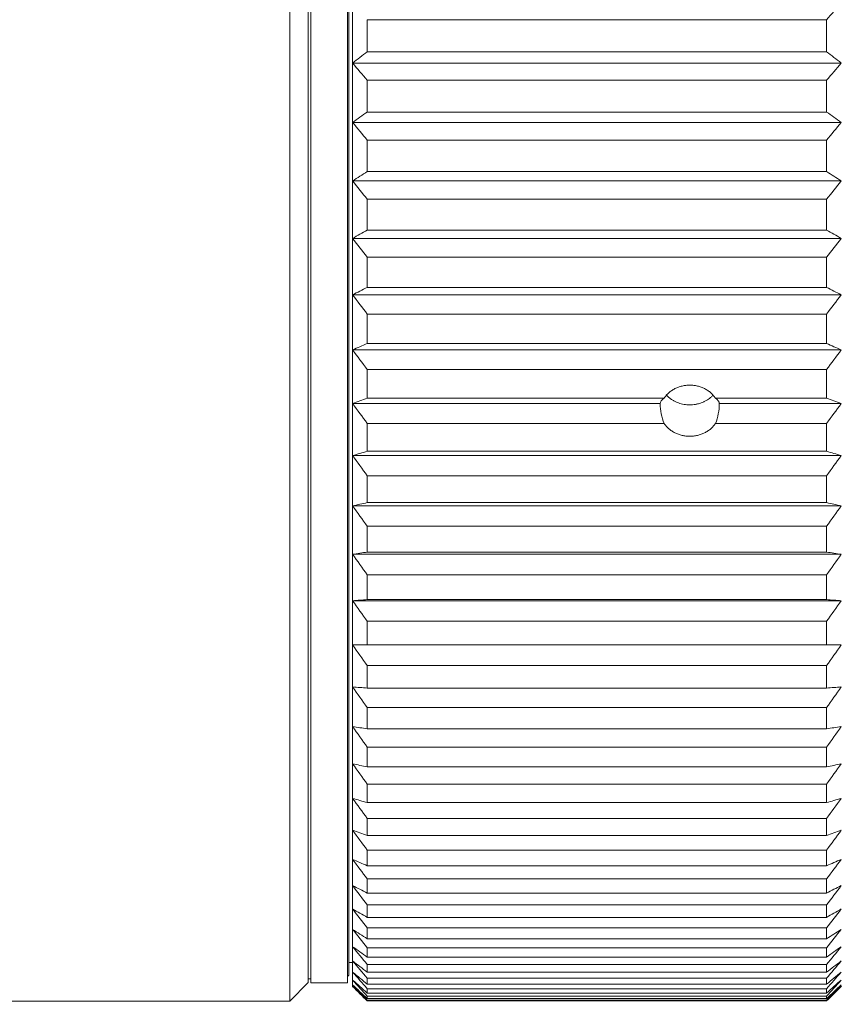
# Model space of a CAD drawing. Header units: millimetres. Extents: x 2024 to 2227, y -140 to -14.
# Tile 2 of 12: x 2075 to 2097, y -113 to -86. Entities that reach past the tile are written whole.
import ezdxf

# ---------------------------------------------------------------- set-up
doc = ezdxf.new("R2010")
doc.units = ezdxf.units.MM
doc.header["$LTSCALE"] = 0.03
doc.layers.get('0').update_dxf_attribs({"lineweight": 15})
doc.layers.add('1', color=7, linetype='Continuous', true_color=0xffffff)
doc.styles.get("Standard").update_dxf_attribs({"font": 'Roboto-Regular.ttf', "width": 0.85})
doc.dimstyles.new('1', dxfattribs={"dimscale": 20, "dimtxt": 0.18, "dimasz": 0.18, "dimexe": 0.18, "dimexo": 0.0625, "dimgap": 0.09, "dimtad": 1, "dimdsep": 46, "dimtxsty": 'Standard', "dimblk": 'OPEN30', "dimcen": 0.09, "dimadec": 0, "dimazin": 0, "dimtfac": 1, "dimtmove": 0, "dimatfit": 3, "dimldrblk": 'OPEN30', "dimfxl": 1, "dimtolj": 1, "dimtzin": 0, "dimarcsym": 0})

# ---------------------------------------------------------------- blocks, each defined once
blk = doc.blocks.new('_Open30')
at = {"color": 0, "linetype": 'ByBlock', "lineweight": -2}
for p, q in [((-1, 0.26794919), (0, 0)), ((0, 0), (-1, -0.26794919)), ((0, 0), (-1, 0))]:
    blk.add_line(p, q, dxfattribs=at)
blk = doc.blocks.new('*D9')
at = {"color": 0, "lineweight": -2}
for p, q in [((2055.605338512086, -81.8070234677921), (2055.605338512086, -133.2931563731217)), ((2179.540085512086, -119.6048576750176), (2179.540085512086, -133.2931563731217)), ((2059.205338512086, -129.6931563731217), (2175.940085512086, -129.6931563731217))]:
    blk.add_line(p, q, dxfattribs=at)
at = {"layer": 'Defpoints', "color": 0}
for p in [(2055.605338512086, -80.5570234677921), (2179.540085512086, -118.3548576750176), (2179.540085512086, -129.6931563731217)]:
    blk.add_point(p, dxfattribs=at)
at = {"color": 0, "linetype": 'ByBlock', "lineweight": -2, "xscale": 3.6, "yscale": 3.6, "zscale": 3.6, "rotation": 180}
blk.add_blockref('_Open30', (2055.605338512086, -129.6931563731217), dxfattribs=at)
at = {"color": 0, "linetype": 'ByBlock', "lineweight": -2, "xscale": 3.6, "yscale": 3.6, "zscale": 3.6}
blk.add_blockref('_Open30', (2179.540085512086, -129.6931563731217), dxfattribs=at)
at = {"color": 0, "lineweight": 18, "insert": (2117.572712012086, -125.2809310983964), "char_height": 3.6, "attachment_point": 5}
blk.add_mtext('\\A1;{\\A1;123.93 %%p 0.2 (\\C7;W.D. INF\\C256;)}', dxfattribs=at)
blk = doc.blocks.new('*D19')
at = {"color": 0, "lineweight": -2}
blk.add_arc((2094.525338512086, -80.55702406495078), 52.40492515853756, 142.5435556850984, 217.4564443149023, dxfattribs=at)
at = {"layer": 'Defpoints', "color": 0}
for p in [(2053.606723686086, -44.49104249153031), (2043.632624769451, -68.05870942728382), (2094.525338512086, -80.55702406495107), (2064.113364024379, -107.3623720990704), (2053.844615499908, -116.4133259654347)]:
    blk.add_point(p, dxfattribs=at)
at = {"color": 0, "linetype": 'ByBlock', "lineweight": -2, "xscale": 3.6, "yscale": 3.6, "zscale": 3.6}
for p, rotation in [((2055.211711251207, -45.90569086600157), 50.57517785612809), ((2055.211711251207, -115.2083572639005), 309.4248221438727)]:
    blk.add_blockref('_Open30', p, dxfattribs=dict(at, rotation=rotation))
at = {"color": 0, "insert": (2037.708188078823, -80.55702406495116), "char_height": 3.6, "attachment_point": 5, "rotation": 90.0000000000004}
blk.add_mtext('\\A1;{\\fRoboto|b0|i0|c0|p2;\\A1;83%%d(FOV)}', dxfattribs=at)

msp = doc.modelspace()

# ---------------------------------------------------------------- linework, layer by layer
at = {"layer": '1', "color": 7, "linetype": 'Continuous', "lineweight": 18}
for p, q in [((2083.024098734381, -49.05702406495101), (2083.024098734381, -112.057024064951)), ((2084.024098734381, -49.05702406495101), (2084.024098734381, -112.057024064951)), ((2082.454098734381, -80.55702406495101), (2082.454098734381, -112.5548576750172)), ((2082.954098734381, -80.55702406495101), (2082.954098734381, -112.0548576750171)), ((2084.054098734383, -80.55702406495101), (2084.054098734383, -111.8548576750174)), ((2084.154098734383, -80.55702406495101), (2084.154098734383, -112.1548578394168)), ((2084.554098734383, -85.9527286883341), (2097.004098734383, -85.9527286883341)), ((2084.554098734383, -86.82248935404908), (2084.554098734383, -85.9527286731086)), ((2097.004098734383, -86.82248930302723), (2097.004098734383, -85.95272879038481)), ((2097.004098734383, -86.82248937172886), (2084.554098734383, -86.82248937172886)), ((2084.156264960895, -87.12703349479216), (2097.401932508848, -87.12703349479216)), ((2084.554098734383, -87.59599031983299), (2097.004098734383, -87.59599031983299)), ((2084.554098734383, -88.45612241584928), (2084.554098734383, -87.59599029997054)), ((2097.004098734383, -88.45612237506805), (2097.004098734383, -87.59599042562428)), ((2097.004098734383, -88.45612243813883), (2084.554098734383, -88.45612243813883)), ((2084.156264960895, -88.73570589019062), (2097.401932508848, -88.73570589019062)), ((2084.554098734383, -89.21995863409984), (2097.004098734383, -89.21995863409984)), ((2084.554098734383, -90.06810459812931), (2084.554098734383, -89.2199586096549)), ((2097.004098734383, -90.0681045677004), (2097.004098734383, -89.21995874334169)), ((2097.004098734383, -90.06810462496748), (2084.554098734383, -90.06810462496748)), ((2084.156264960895, -90.32196108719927), (2097.401932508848, -90.32196108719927)), ((2084.554098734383, -90.82018244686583), (2097.004098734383, -90.82018244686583)), ((2084.554098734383, -91.65401756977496), (2084.554098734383, -90.82018241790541)), ((2097.004098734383, -91.65401754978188), (2097.004098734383, -90.8201825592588)), ((2097.004098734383, -91.65401760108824), (2084.554098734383, -91.65401760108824)), ((2084.156264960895, -91.88145127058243), (2097.401932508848, -91.88145127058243)), ((2084.554098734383, -93.2095144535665), (2084.554098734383, -92.39227562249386)), ((2084.554098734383, -92.39227565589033), (2097.004098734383, -92.39227565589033)), ((2097.004098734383, -93.20951444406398), (2097.004098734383, -92.39227577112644)), ((2084.156264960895, -93.40990198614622), (2097.401932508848, -93.40990198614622)), ((2097.004098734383, -93.20951448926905), (2084.554098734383, -93.20951448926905)), ((2084.554098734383, -94.7303317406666), (2084.554098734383, -93.93192922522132)), ((2084.554098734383, -93.9319292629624), (2097.004098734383, -93.9319292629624)), ((2097.004098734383, -94.73033174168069), (2097.004098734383, -93.9319293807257)), ((2097.004098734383, -94.7303317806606), (2084.554098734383, -94.7303317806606)), ((2084.156264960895, -94.90312385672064), (2097.401932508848, -94.90312385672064)), ((2084.554098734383, -96.21230097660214), (2084.554098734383, -95.43492314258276)), ((2084.554098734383, -95.43492318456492), (2097.004098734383, -95.43492318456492)), ((2097.004098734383, -96.2123009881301), (2097.004098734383, -95.43492330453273)), ((2092.601137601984, -96.21230102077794), (2084.554098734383, -96.21230102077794)), ((2097.004098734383, -96.21230102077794), (2093.992059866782, -96.21230102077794)), ((2084.156264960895, -96.35702406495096), (2092.496598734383, -96.35702406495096)), ((2094.096598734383, -96.35702406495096), (2097.401932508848, -96.35702406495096)), ((2084.554098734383, -96.89713781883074), (2092.601137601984, -96.89713781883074)), ((2084.554098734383, -97.65136018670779), (2084.554098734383, -96.89713777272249)), ((2093.992059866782, -96.89713781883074), (2097.004098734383, -96.89713781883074)), ((2097.004098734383, -97.65136020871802), (2097.004098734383, -96.89713794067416)), ((2097.004098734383, -97.65136023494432), (2084.554098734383, -97.65136023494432)), ((2084.156264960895, -97.76761757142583), (2097.401932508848, -97.76761757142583)), ((2084.554098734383, -98.3145653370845), (2097.004098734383, -98.3145653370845)), ((2084.554098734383, -99.04356500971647), (2084.554098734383, -98.31456528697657)), ((2097.004098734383, -99.0435650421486), (2097.004098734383, -98.31456546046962)), ((2084.156264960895, -99.13103803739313), (2097.401932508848, -99.13103803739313)), ((2097.004098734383, -99.04356506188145), (2084.554098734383, -99.04356506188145)), ((2084.554098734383, -100.3850995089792), (2084.554098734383, -99.68332061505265)), ((2084.554098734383, -99.68332066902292), (2097.004098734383, -99.68332066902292)), ((2097.004098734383, -100.3850995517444), (2097.004098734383, -99.68332079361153)), ((2084.156264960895, -100.4435484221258), (2097.401932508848, -100.4435484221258)), ((2097.004098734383, -100.3850995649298), (2084.554098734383, -100.3850995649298)), ((2084.554098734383, -101.6722866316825), (2084.554098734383, -100.9996520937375)), ((2084.554098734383, -100.9996521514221), (2097.004098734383, -100.9996521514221)), ((2097.004098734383, -101.6722866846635), (2097.004098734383, -100.9996522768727)), ((2097.004098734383, -101.6722866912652), (2084.554098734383, -101.6722866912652)), ((2084.156264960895, -101.7015512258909), (2097.401932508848, -101.7015512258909)), ((2084.554098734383, -102.9015982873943), (2084.554098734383, -102.2599517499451)), ((2084.554098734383, -102.259951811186), (2097.004098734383, -102.259951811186)), ((2097.004098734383, -102.9015983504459), (2097.004098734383, -102.2599519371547)), ((2097.004098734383, -102.9015983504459), (2084.554098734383, -102.9015983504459)), ((2084.554098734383, -104.0696650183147), (2084.554098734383, -103.4607651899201)), ((2084.554098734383, -103.4607652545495), (2097.004098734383, -103.4607652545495)), ((2097.004098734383, -104.069665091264), (2097.004098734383, -103.460765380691)), ((2097.004098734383, -104.0696650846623), (2084.554098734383, -104.0696650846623)), ((2084.554098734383, -105.1732852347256), (2084.554098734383, -104.5988010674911)), ((2084.554098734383, -104.5988011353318), (2097.004098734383, -104.5988011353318)), ((2097.004098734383, -105.1732853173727), (2097.004098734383, -104.5988012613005)), ((2097.004098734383, -105.1732853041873), (2084.554098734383, -105.1732853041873)), ((2084.554098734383, -106.2094339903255), (2084.554098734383, -105.6709401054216)), ((2084.554098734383, -105.6709401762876), (2097.004098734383, -105.6709401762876)), ((2097.004098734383, -106.2094340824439), (2097.004098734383, -105.6709403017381)), ((2097.004098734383, -106.209434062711), (2084.554098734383, -106.209434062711)), ((2084.554098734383, -107.175271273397), (2084.554098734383, -106.674243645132)), ((2084.554098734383, -106.6742437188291), (2097.004098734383, -106.6742437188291)), ((2097.004098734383, -107.1752713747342), (2097.004098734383, -106.6742438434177)), ((2097.004098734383, -107.1752713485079), (2084.554098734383, -107.1752713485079)), ((2084.554098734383, -108.0681497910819), (2084.554098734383, -107.6059617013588)), ((2084.554098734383, -107.6059617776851), (2097.004098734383, -107.6059617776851)), ((2097.004098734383, -108.0681499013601), (2097.004098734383, -107.6059619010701)), ((2097.004098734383, -108.0681498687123), (2084.554098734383, -108.0681498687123)), ((2084.554098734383, -108.8856222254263), (2084.554098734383, -108.4635404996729)), ((2084.554098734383, -108.463540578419), (2097.004098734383, -108.463540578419)), ((2097.004098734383, -108.8856223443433), (2097.004098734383, -108.4635407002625)), ((2097.004098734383, -108.8856223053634), (2084.554098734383, -108.8856223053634)), ((2084.554098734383, -109.6254479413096), (2084.554098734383, -109.2446294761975)), ((2084.554098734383, -109.2446295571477), (2097.004098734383, -109.2446295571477)), ((2097.004098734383, -109.6254480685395), (2097.004098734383, -109.2446296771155)), ((2097.004098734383, -109.6254480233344), (2084.554098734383, -109.6254480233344)), ((2084.554098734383, -110.2855991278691), (2084.554098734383, -109.947087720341)), ((2084.554098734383, -109.9470878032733), (2097.004098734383, -109.9470878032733)), ((2097.004098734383, -110.2855992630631), (2097.004098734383, -109.9470879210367)), ((2097.004098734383, -110.2855992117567), (2084.554098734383, -110.2855992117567)), ((2084.554098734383, -110.8642663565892), (2084.554098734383, -110.5689898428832)), ((2084.554098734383, -110.5689899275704), (2097.004098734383, -110.5689899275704)), ((2097.004098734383, -110.8642664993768), (2097.004098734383, -110.5689900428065)), ((2097.004098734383, -110.8642664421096), (2084.554098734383, -110.8642664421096)), ((2084.554098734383, -111.1086313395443), (2097.004098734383, -111.1086313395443)), ((2084.554098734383, -111.3598635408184), (2084.554098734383, -111.1086312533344)), ((2097.004098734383, -111.3598636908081), (2097.004098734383, -111.1086314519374)), ((2084.054098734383, -111.5048576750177), (2084.154104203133, -111.5048576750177)), ((2097.004098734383, -111.3598636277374), (2084.554098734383, -111.3598636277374)), ((2084.554098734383, -111.7710322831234), (2084.554098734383, -111.5645328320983)), ((2084.554098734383, -111.5645329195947), (2097.004098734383, -111.5645329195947)), ((2097.004098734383, -111.7710323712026), (2084.554098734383, -111.7710323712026)), ((2097.004098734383, -111.7710324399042), (2097.004098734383, -111.5645330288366)), ((2082.454098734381, -112.5548576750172), (2082.954098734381, -112.0548576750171)), ((2082.954098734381, -111.9548576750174), (2083.024098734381, -111.9548576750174)), ((2083.024098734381, -112.057024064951), (2084.024098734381, -112.057024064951)), ((2084.024097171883, -111.8848592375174), (2084.054098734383, -111.8548576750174)), ((2084.554098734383, -112.0966455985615), (2084.554098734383, -111.935444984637)), ((2084.554098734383, -111.9354450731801), (2097.004098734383, -111.9354450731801)), ((2097.004098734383, -112.0966457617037), (2097.004098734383, -111.9354451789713)), ((2084.154098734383, -112.1548578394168), (2084.156264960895, -112.1570240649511)), ((2097.004098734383, -112.0966456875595), (2084.554098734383, -112.0966456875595)), ((2084.554098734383, -112.3358110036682), (2084.554098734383, -112.2203510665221)), ((2084.554098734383, -112.2203511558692), (2097.004098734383, -112.2203511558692)), ((2097.004098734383, -112.335811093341), (2084.554098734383, -112.335811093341)), ((2097.004098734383, -112.3358111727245), (2097.004098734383, -112.2203512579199)), ((2097.401932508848, -112.1570240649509), (2097.404098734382, -112.1548578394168)), ((2071.639937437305, -112.554857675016), (2082.454098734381, -112.554857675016)), ((2084.554098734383, -112.4878729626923), (2084.554098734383, -112.4184701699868)), ((2084.554098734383, -112.418470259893), (2097.004098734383, -112.418470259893)), ((2097.004098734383, -112.4878730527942), (2084.554098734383, -112.4878730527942)), ((2084.554098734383, -112.5524146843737), (2084.554098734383, -112.5292592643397)), ((2084.554098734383, -112.5292593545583), (2097.004098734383, -112.5292593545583)), ((2097.004098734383, -112.5524147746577), (2084.554098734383, -112.5524147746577)), ((2097.004098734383, -112.4878731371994), (2097.004098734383, -112.4184703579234)), ((2097.004098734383, -112.5524148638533), (2097.004098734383, -112.5292594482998))]:
    msp.add_line(p, q, dxfattribs=at)
for centre, major_axis, ratio, start_param, end_param in [((2093.296598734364, -96.35702406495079), (0.7999999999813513, 0), 0.3660254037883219, 2.624634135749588, 3.141592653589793), ((2093.296598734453, -96.35702406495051), (0.7999999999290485, 0), 0.3660254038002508, 0, 0.5169585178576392), ((2093.29659873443, -96.35702406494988), (1.280190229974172e-15, 1.092820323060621), 0.7320508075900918, 1.570796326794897, 2.087754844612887), ((2093.296598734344, -96.35702406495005), (1.280190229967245e-15, 1.092820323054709), 0.7320508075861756, 4.195430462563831, 4.71238898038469)]:
    msp.add_ellipse(centre, major_axis=major_axis, ratio=ratio, start_param=start_param, end_param=end_param, dxfattribs=at)
for points in [[(2097.004098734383, -85.95272879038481), (2097.137242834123, -85.80224361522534), (2097.269863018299, -85.65145687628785), (2097.401932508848, -85.50035316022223)], [(2084.554098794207, -86.82248939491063), (2084.420954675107, -86.92379762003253), (2084.28833447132, -87.02530886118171), (2084.156264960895, -87.12703349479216)], [(2097.401932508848, -87.12703349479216), (2097.269863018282, -87.02530883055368), (2097.137242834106, -86.92379755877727), (2097.004098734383, -86.82248930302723)], [(2084.156264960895, -87.12703349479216), (2084.28833447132, -87.28367569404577), (2084.420954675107, -87.43998929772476), (2084.554098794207, -87.59599028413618)], [(2097.004098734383, -87.59599042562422), (2097.137242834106, -87.4399893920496), (2097.269863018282, -87.28367574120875), (2097.401932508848, -87.12703349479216)], [(2084.554098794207, -88.45612245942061), (2084.420954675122, -88.54912738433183), (2084.288334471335, -88.64231868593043), (2084.156264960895, -88.73570589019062)], [(2097.401932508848, -88.73570589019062), (2097.269863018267, -88.64231865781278), (2097.137242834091, -88.54912732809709), (2097.004098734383, -88.45612237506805)], [(2084.156264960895, -88.73570589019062), (2084.288334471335, -88.89745727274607), (2084.420954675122, -89.05886934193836), (2084.554098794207, -89.21995859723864)], [(2097.004098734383, -89.21995874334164), (2097.137242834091, -89.05886943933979), (2097.269863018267, -88.89745732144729), (2097.401932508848, -88.73570589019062)], [(2084.554098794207, -90.06810464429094), (2084.420954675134, -90.15255134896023), (2084.288334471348, -90.23716728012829), (2084.156264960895, -90.32196108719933)], [(2097.401932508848, -90.32196108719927), (2097.269863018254, -90.23716725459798), (2097.137242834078, -90.15255129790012), (2097.004098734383, -90.0681045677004)], [(2084.156264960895, -90.32196108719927), (2084.288334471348, -90.48837830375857), (2084.420954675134, -90.6544464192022), (2084.554098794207, -90.82018240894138)], [(2097.004098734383, -90.8201825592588), (2097.137242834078, -90.65444651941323), (2097.269863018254, -90.48837835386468), (2097.401932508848, -90.32196108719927)], [(2084.554098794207, -91.65401761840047), (2084.420954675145, -91.72967464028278), (2084.288334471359, -91.80548327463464), (2084.156264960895, -91.88145127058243)], [(2097.401932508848, -91.88145127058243), (2097.269863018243, -91.8054832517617), (2097.137242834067, -91.7296745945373), (2097.004098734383, -91.65401754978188)], [(2084.156264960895, -91.88145127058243), (2084.288334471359, -92.05207818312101), (2084.420954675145, -92.22234716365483), (2084.554098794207, -92.39227561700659)], [(2097.004098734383, -92.39227577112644), (2097.137242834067, -92.22234726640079), (2097.269863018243, -92.05207823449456), (2097.401932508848, -91.88145127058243)], [(2084.554098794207, -93.20951450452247), (2084.420954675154, -93.27617447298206), (2084.288334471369, -93.34296802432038), (2084.156264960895, -93.40990198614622)], [(2084.156264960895, -93.40990198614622), (2084.288334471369, -93.58427091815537), (2084.420954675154, -93.758274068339), (2084.554098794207, -93.93192922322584)], [(2097.401932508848, -93.40990198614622), (2097.269863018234, -93.34296800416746), (2097.137242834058, -93.27617443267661), (2097.004098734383, -93.20951444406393)], [(2097.004098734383, -93.9319293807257), (2097.137242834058, -93.7582741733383), (2097.269863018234, -93.58427097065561), (2097.401932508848, -93.40990198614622)], [(2084.554098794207, -94.73033179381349), (2084.420954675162, -94.78781199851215), (2084.288334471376, -94.84540739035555), (2084.156264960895, -94.90312385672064)], [(2097.401932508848, -94.90312385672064), (2097.269863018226, -94.84540737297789), (2097.13724283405, -94.78781196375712), (2097.004098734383, -94.73033174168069)], [(2084.156264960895, -94.90312385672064), (2084.288334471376, -95.08075687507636), (2084.420954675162, -95.25801726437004), (2084.554098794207, -95.43492314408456)], [(2097.004098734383, -95.43492330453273), (2097.13724283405, -95.25801737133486), (2097.269863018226, -95.08075692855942), (2097.401932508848, -94.90312385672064)], [(2084.554098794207, -96.2123010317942), (2084.420954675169, -96.26044392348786), (2084.288334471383, -96.30868329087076), (2084.156264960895, -96.35702406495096)], [(2097.401932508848, -96.35702406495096), (2097.269863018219, -96.30868327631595), (2097.137242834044, -96.26044389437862), (2097.004098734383, -96.2123009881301)], [(2084.156264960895, -96.35702406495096), (2084.288334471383, -96.5374342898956), (2084.420954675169, -96.71746605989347), (2084.554098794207, -96.89713777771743)], [(2097.004098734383, -96.89713794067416), (2097.137242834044, -96.71746616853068), (2097.269863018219, -96.53743434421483), (2097.401932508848, -96.35702406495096)], [(2084.554098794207, -97.65136024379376), (2084.420954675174, -97.69003386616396), (2084.288334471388, -97.72878498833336), (2084.156264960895, -97.76761757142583)], [(2097.401932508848, -97.76761757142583), (2097.269863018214, -97.72878497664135), (2097.137242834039, -97.69003384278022), (2097.004098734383, -97.65136020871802)], [(2084.156264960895, -97.76761757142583), (2084.288334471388, -97.9503105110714), (2084.420954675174, -98.13262020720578), (2084.554098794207, -98.31456529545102)], [(2097.004098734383, -98.31456546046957), (2097.137242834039, -98.13262031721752), (2097.269863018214, -97.95031056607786), (2097.401932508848, -97.76761757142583)], [(2084.554098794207, -99.04356506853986), (2084.420954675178, -99.07266341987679), (2084.288334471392, -99.1018200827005), (2084.156264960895, -99.13103803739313)], [(2084.156264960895, -99.13103803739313), (2084.288334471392, -99.31551294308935), (2084.420954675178, -99.49960086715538), (2084.554098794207, -99.68332062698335)], [(2097.401932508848, -99.13103803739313), (2097.26986301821, -99.10182007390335), (2097.137242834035, -99.07266340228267), (2097.004098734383, -99.04356504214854)], [(2097.004098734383, -99.68332079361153), (2097.137242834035, -99.49960097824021), (2097.26986301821, -99.31551299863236), (2097.401932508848, -99.13103803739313)], [(2084.554098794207, -100.3850995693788), (2084.42095467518, -100.4045428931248), (2084.288334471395, -100.4240251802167), (2084.156264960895, -100.4435484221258)], [(2084.156264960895, -100.4435484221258), (2084.288334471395, -100.6292996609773), (2084.42095467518, -100.814661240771), (2084.554098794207, -100.9996521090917)], [(2097.401932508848, -100.4435484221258), (2097.269863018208, -100.4240251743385), (2097.137242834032, -100.4045428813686), (2097.004098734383, -100.3850995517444)], [(2097.004098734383, -100.9996522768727), (2097.137242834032, -100.8146613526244), (2097.269863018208, -100.6292997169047), (2097.401932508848, -100.4435484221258)], [(2084.554098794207, -101.6722866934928), (2084.420954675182, -101.6820216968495), (2084.288334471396, -101.6917762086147), (2084.156264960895, -101.7015512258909)], [(2097.401932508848, -101.7015512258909), (2097.269863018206, -101.6917762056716), (2097.137242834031, -101.6820216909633), (2097.004098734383, -101.6722866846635)], [(2084.156264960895, -101.7015512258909), (2084.288334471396, -101.8880696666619), (2084.420954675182, -102.0741968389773), (2084.554098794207, -102.2599517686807)], [(2097.004098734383, -102.2599519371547), (2097.137242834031, -102.0741969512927), (2097.269863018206, -101.8880697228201), (2097.401932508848, -101.7015512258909)], [(2084.156264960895, -102.9015983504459), (2084.288317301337, -103.0883484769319), (2084.420942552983, -103.2747384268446), (2084.554098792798, -103.4607652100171)], [(2084.554098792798, -102.9015983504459), (2084.420942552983, -102.9015983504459), (2084.288317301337, -102.9015983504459), (2084.156264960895, -102.9015983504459)], [(2097.401932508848, -102.9015983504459), (2097.2698801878, -102.9015983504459), (2097.137254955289, -102.9015983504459), (2097.004098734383, -102.9015983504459)], [(2097.004098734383, -103.460765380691), (2097.137254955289, -103.2747385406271), (2097.2698801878, -103.0883485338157), (2097.401932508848, -102.9015983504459)], [(2084.156264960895, -104.0404005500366), (2084.288334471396, -104.2269189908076), (2084.420954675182, -104.4130461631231), (2084.554098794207, -104.5988010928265)], [(2084.554098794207, -104.0696650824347), (2084.420954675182, -104.0599300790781), (2084.288334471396, -104.0501755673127), (2084.156264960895, -104.0404005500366)], [(2097.401932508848, -104.0404005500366), (2097.269863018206, -104.0501755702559), (2097.137242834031, -104.0599300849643), (2097.004098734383, -104.069665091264)], [(2097.004098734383, -104.5988012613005), (2097.137242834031, -104.4130462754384), (2097.269863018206, -104.2269190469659), (2097.401932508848, -104.0404005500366)], [(2084.156264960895, -105.1148364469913), (2084.288334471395, -105.3005876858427), (2084.42095467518, -105.4859492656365), (2084.554098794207, -105.6709401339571)], [(2084.554098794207, -105.1732852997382), (2084.42095467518, -105.1538419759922), (2084.288334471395, -105.1343596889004), (2084.156264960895, -105.1148364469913)], [(2097.401932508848, -105.1148364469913), (2097.269863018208, -105.1343596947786), (2097.137242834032, -105.1538419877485), (2097.004098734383, -105.1732853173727)], [(2097.004098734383, -105.6709403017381), (2097.137242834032, -105.4859493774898), (2097.269863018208, -105.3005877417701), (2097.401932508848, -105.1148364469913)], [(2084.156264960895, -106.1219610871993), (2084.288334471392, -106.3064359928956), (2084.420954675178, -106.4905239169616), (2084.554098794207, -106.6742436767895)], [(2084.554098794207, -106.2094340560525), (2084.420954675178, -106.1803357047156), (2084.288334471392, -106.151179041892), (2084.156264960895, -106.1219610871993)], [(2097.401932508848, -106.1219610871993), (2097.26986301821, -106.1511790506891), (2097.137242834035, -106.1803357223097), (2097.004098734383, -106.2094340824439)], [(2097.004098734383, -106.6742438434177), (2097.137242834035, -106.4905240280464), (2097.26986301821, -106.3064360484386), (2097.401932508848, -106.1219610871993)], [(2084.156264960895, -107.0590140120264), (2084.288334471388, -107.241706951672), (2084.420954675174, -107.4240166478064), (2084.554098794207, -107.6059617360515)], [(2084.554098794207, -107.1752713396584), (2084.420954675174, -107.1365977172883), (2084.288334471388, -107.0978465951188), (2084.156264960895, -107.0590140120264)], [(2097.401932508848, -107.0590140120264), (2097.269863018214, -107.0978466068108), (2097.137242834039, -107.136597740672), (2097.004098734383, -107.1752713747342)], [(2097.004098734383, -107.6059619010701), (2097.137242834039, -107.4240167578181), (2097.269863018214, -107.2417070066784), (2097.401932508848, -107.0590140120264)], [(2084.156264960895, -107.9234268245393), (2084.288334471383, -108.1038370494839), (2084.420954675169, -108.2838688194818), (2084.554098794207, -108.4635405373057)], [(2084.554098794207, -108.068149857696), (2084.420954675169, -108.0200069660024), (2084.288334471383, -107.9717675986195), (2084.156264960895, -107.9234268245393)], [(2097.401932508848, -107.9234268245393), (2097.269863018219, -107.9717676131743), (2097.137242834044, -108.0200069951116), (2097.004098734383, -108.0681499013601)], [(2097.004098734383, -108.4635407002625), (2097.137242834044, -108.2838689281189), (2097.269863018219, -108.1038371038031), (2097.401932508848, -107.9234268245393)], [(2084.156264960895, -108.7128302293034), (2084.288334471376, -108.8904632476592), (2084.420954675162, -109.0677236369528), (2084.554098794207, -109.2446295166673)], [(2084.554098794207, -108.8856222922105), (2084.420954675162, -108.8281420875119), (2084.288334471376, -108.7705466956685), (2084.156264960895, -108.7128302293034)], [(2097.401932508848, -108.7128302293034), (2097.269863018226, -108.7705467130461), (2097.13724283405, -108.8281421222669), (2097.004098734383, -108.8856223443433)], [(2097.004098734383, -109.2446296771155), (2097.13724283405, -109.0677237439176), (2097.269863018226, -108.8904633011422), (2097.401932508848, -108.7128302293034)], [(2084.156264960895, -109.4250605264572), (2084.288334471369, -109.5994294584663), (2084.420954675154, -109.77343260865), (2084.554098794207, -109.9470877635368)], [(2084.554098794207, -109.6254480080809), (2084.420954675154, -109.5587880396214), (2084.288334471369, -109.491994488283), (2084.156264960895, -109.4250605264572)], [(2097.401932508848, -109.4250605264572), (2097.269863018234, -109.4919945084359), (2097.137242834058, -109.5587880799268), (2097.004098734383, -109.6254480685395)], [(2097.004098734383, -109.9470879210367), (2097.137242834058, -109.7734327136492), (2097.269863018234, -109.5994295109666), (2097.401932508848, -109.4250605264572)], [(2084.156264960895, -110.0581655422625), (2084.288334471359, -110.2287924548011), (2084.420954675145, -110.3990614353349), (2084.554098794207, -110.5689898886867)], [(2084.554098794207, -110.2855991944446), (2084.420954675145, -110.2099421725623), (2084.288334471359, -110.1341335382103), (2084.156264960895, -110.0581655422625)], [(2097.401932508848, -110.0581655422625), (2097.269863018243, -110.1341335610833), (2097.137242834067, -110.2099422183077), (2097.004098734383, -110.2855992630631)], [(2097.004098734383, -110.5689900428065), (2097.137242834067, -110.3990615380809), (2097.269863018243, -110.2287925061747), (2097.401932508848, -110.0581655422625)], [(2084.156264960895, -110.6104099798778), (2084.288334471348, -110.7768271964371), (2084.420954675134, -110.9428953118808), (2084.554098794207, -111.1086313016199)], [(2084.554098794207, -110.8642664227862), (2084.420954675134, -110.7798197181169), (2084.288334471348, -110.6952037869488), (2084.156264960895, -110.6104099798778)], [(2097.401932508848, -110.6104099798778), (2097.269863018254, -110.6952038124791), (2097.137242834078, -110.779819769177), (2097.004098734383, -110.8642664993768)], [(2097.004098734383, -111.1086314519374), (2097.137242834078, -110.9428954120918), (2097.269863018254, -110.7768272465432), (2097.401932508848, -110.6104099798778)], [(2084.156264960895, -111.0802801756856), (2084.288334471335, -111.242031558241), (2084.420954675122, -111.4034436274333), (2084.554098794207, -111.5645328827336)], [(2084.554098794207, -111.3598636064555), (2084.420954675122, -111.2668586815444), (2084.288334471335, -111.1736673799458), (2084.156264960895, -111.0802801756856)], [(2097.401932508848, -111.0802801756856), (2097.269863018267, -111.1736674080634), (2097.137242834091, -111.2668587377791), (2097.004098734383, -111.3598636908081)], [(2097.004098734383, -111.5645330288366), (2097.137242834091, -111.4034437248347), (2097.269863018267, -111.2420316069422), (2097.401932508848, -111.0802801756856)], [(2084.554098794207, -111.7710323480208), (2084.420954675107, -111.6697241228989), (2084.28833447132, -111.5682128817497), (2084.156264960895, -111.4664882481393)], [(2084.156264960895, -111.4664882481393), (2084.28833447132, -111.6231304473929), (2084.420954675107, -111.7794440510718), (2084.554098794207, -111.9354450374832)], [(2097.401932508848, -111.4664882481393), (2097.269863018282, -111.5682129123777), (2097.137242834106, -111.6697241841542), (2097.004098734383, -111.7710324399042)], [(2097.004098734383, -111.9354451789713), (2097.137242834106, -111.7794441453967), (2097.269863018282, -111.6231304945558), (2097.401932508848, -111.4664882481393)], [(2084.156264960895, -111.7679756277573), (2084.288334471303, -111.9190792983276), (2084.420954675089, -112.0698659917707), (2084.554098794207, -112.2203511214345)], [(2084.554098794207, -112.0966456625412), (2084.420954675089, -111.9873118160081), (2084.288334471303, -111.8777588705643), (2084.156264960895, -111.7679756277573)], [(2097.401932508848, -111.7679756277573), (2097.269863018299, -111.8777589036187), (2097.137242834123, -111.987311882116), (2097.004098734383, -112.0966457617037)], [(2097.004098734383, -112.2203512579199), (2097.137242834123, -112.0698660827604), (2097.269863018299, -111.9190793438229), (2097.401932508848, -111.7679756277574)], [(2084.156264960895, -111.9839159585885), (2084.288334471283, -112.1290669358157), (2084.420954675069, -112.2739134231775), (2084.554098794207, -112.4184702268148)], [(2084.554098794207, -112.3358110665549), (2084.420954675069, -112.2187512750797), (2084.288334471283, -112.1014569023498), (2084.156264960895, -111.9839159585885)], [(2097.401932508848, -111.9839159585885), (2097.269863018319, -112.1014569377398), (2097.137242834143, -112.218751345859), (2097.004098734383, -112.3358111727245)], [(2097.004098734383, -112.4184703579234), (2097.137242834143, -112.2739135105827), (2097.269863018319, -112.1290669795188), (2097.401932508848, -111.9839159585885)], [(2084.156264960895, -112.1137173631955), (2084.288334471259, -112.2525177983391), (2084.420954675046, -112.3910270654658), (2084.554098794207, -112.5292593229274)], [(2084.554098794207, -112.4878730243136), (2084.420954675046, -112.3634081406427), (2084.288334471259, -112.2386938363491), (2084.156264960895, -112.1137173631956)], [(2084.554098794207, -112.5524147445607), (2084.420954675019, -112.4208859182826), (2084.288334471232, -112.2890935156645), (2084.156264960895, -112.157024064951)], [(2097.004098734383, -112.5292594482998), (2097.137242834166, -112.3910271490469), (2097.269863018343, -112.2525178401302), (2097.401932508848, -112.1137173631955)], [(2097.401932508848, -112.1137173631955), (2097.269863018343, -112.2386938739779), (2097.137242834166, -112.3634082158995), (2097.004098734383, -112.4878731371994)], [(2097.401932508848, -112.157024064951), (2097.26986301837, -112.2890935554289), (2097.137242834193, -112.4208859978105), (2097.004098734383, -112.5524148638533)]]:
    msp.add_open_spline(points, degree=3, dxfattribs=at)
for points, knots in [([(2093.992059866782, -96.21230102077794), (2093.974538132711, -96.18542025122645), (2093.935811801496, -96.13424282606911), (2093.890012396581, -96.08804822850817), (2093.852979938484, -96.05530052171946), (2093.840187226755, -96.04470199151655), (2093.813681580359, -96.02415744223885), (2093.800049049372, -96.0142771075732), (2093.758332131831, -95.98600563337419), (2093.700290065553, -95.9517623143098), (2093.637494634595, -95.92432064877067), (2093.588553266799, -95.90638582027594), (2093.571964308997, -95.90086698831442), (2093.53865727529, -95.89087449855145), (2093.521881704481, -95.88637904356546), (2093.471194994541, -95.87437088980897), (2093.436925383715, -95.86833021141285), (2093.384799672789, -95.86223420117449), (2093.367303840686, -95.8606979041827), (2093.332065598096, -95.85863914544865), (2093.314307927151, -95.85812124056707), (2093.261455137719, -95.85811592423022), (2093.191576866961, -95.86218139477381), (2093.122854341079, -95.87419329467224), (2093.071757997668, -95.88626247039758), (2093.054754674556, -95.89081402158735), (2093.021375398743, -95.90082048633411), (2093.004949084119, -95.90628437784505), (2092.956444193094, -95.92402883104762), (2092.925136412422, -95.93765654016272), (2092.879715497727, -95.96078443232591), (2092.86483280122, -95.96894286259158), (2092.835592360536, -95.98617371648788), (2092.821183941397, -95.99528254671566), (2092.779284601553, -96.02366256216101), (2092.726797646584, -96.06434593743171), (2092.680864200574, -96.11052278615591), (2092.648924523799, -96.14725153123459), (2092.638676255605, -96.15987412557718), (2092.619158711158, -96.18568711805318), (2092.609898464, -96.1988606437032), (2092.601137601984, -96.21230102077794)], [0, 0, 0, 0, 0.06249999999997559, 0.1249999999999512, 0.1249999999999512, 0.1562499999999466, 0.1562499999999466, 0.187499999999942, 0.187499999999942, 0.2499999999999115, 0.3124999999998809, 0.3124999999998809, 0.3437499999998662, 0.3437499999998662, 0.3749999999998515, 0.3749999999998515, 0.4374999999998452, 0.4374999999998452, 0.4687499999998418, 0.4687499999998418, 0.4999999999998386, 0.4999999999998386, 0.5624999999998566, 0.6249999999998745, 0.6249999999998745, 0.6562499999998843, 0.6562499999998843, 0.6874999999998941, 0.6874999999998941, 0.7499999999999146, 0.7499999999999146, 0.781249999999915, 0.781249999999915, 0.8124999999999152, 0.8124999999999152, 0.8749999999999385, 0.9374999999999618, 0.9374999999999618, 0.9687499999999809, 0.9687499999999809, 1, 1, 1, 1]), ([(2093.9242464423, -96.13349537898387), (2093.921038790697, -96.13697721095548), (2093.917793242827, -96.14043057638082), (2093.897795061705, -96.16128822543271), (2093.880193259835, -96.17788597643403), (2093.824818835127, -96.22523214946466), (2093.784501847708, -96.25355689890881), (2093.729723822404, -96.28481447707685), (2093.718535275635, -96.29086072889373), (2093.695961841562, -96.30240056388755), (2093.684547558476, -96.3079117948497), (2093.649928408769, -96.32368323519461), (2093.602767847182, -96.34268277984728), (2093.541342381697, -96.36142917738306), (2093.503354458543, -96.37039093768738), (2093.477771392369, -96.3758454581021), (2093.464866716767, -96.37830848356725), (2093.400413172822, -96.38919474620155), (2093.348524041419, -96.39349510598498), (2093.270210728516, -96.39347143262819), (2093.244025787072, -96.39237671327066), (2093.191489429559, -96.38793928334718), (2093.165464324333, -96.38461928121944), (2093.088596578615, -96.37151631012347), (2093.03873010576, -96.35860215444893), (2092.96602350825, -96.33286929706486), (2092.942042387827, -96.32316928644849), (2092.895780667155, -96.30200152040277), (2092.851009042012, -96.27901185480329), (2092.809155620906, -96.25244518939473), (2092.768772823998, -96.22407100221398), (2092.749284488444, -96.20895271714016), (2092.709187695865, -96.17456716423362), (2092.689156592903, -96.155307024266), (2092.670502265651, -96.13518680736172)], [0, 0, 0, 0, 0.01068420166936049, 0.01068420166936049, 0.0651949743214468, 0.0651949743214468, 0.1742165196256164, 0.1742165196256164, 0.2014719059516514, 0.2014719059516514, 0.2287272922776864, 0.2287272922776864, 0.2832380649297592, 0.3377488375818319, 0.3650042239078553, 0.3650042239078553, 0.3922596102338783, 0.3922596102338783, 0.5012811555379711, 0.5012811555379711, 0.5557919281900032, 0.5557919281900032, 0.6103027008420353, 0.6103027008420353, 0.7193242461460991, 0.7193242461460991, 0.773835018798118, 0.773835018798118, 0.8283457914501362, 0.8828565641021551, 0.8828565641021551, 0.9373673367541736, 0.9373673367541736, 1, 1, 1, 1]), ([(2092.601137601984, -96.89713781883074), (2092.618659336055, -96.92363773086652), (2092.65738566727, -96.97400199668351), (2092.703185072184, -97.01932562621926), (2092.740217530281, -97.05141502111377), (2092.753010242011, -97.06179326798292), (2092.779515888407, -97.08189843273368), (2092.793148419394, -97.09156105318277), (2092.834865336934, -97.11919416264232), (2092.892907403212, -97.15262178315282), (2092.955702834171, -97.17935870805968), (2093.004644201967, -97.19682190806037), (2093.021233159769, -97.20219346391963), (2093.054540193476, -97.21191658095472), (2093.071315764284, -97.21628936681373), (2093.122002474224, -97.2279673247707), (2093.156272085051, -97.23383828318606), (2093.208397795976, -97.23976225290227), (2093.22589362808, -97.24125495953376), (2093.261131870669, -97.24325523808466), (2093.278889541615, -97.24375838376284), (2093.331742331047, -97.24376354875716), (2093.401620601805, -97.23981427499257), (2093.470343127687, -97.22813999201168), (2093.521439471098, -97.21640275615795), (2093.538442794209, -97.21197541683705), (2093.571822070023, -97.20223872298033), (2093.588248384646, -97.19692064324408), (2093.636753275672, -97.17964292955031), (2093.668061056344, -97.16636545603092), (2093.713481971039, -97.14380797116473), (2093.728364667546, -97.13584718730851), (2093.75760510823, -97.1190243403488), (2093.772013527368, -97.11012667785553), (2093.813912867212, -97.08238760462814), (2093.866399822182, -97.0425798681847), (2093.912333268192, -96.99727530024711), (2093.944272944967, -96.96118249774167), (2093.954521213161, -96.94876928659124), (2093.974038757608, -96.92336359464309), (2093.983299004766, -96.91038776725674), (2093.992059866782, -96.89713781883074)], [0, 0, 0, 0, 0.06250000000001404, 0.1250000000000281, 0.1250000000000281, 0.1562500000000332, 0.1562500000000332, 0.1875000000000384, 0.1875000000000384, 0.2500000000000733, 0.3125000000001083, 0.3125000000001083, 0.3437500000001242, 0.3437500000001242, 0.37500000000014, 0.37500000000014, 0.4375000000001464, 0.4375000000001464, 0.4687500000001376, 0.4687500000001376, 0.5000000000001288, 0.5000000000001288, 0.5625000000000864, 0.6250000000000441, 0.6250000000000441, 0.6562500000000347, 0.6562500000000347, 0.6875000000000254, 0.6875000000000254, 0.7500000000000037, 0.7500000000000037, 0.781249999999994, 0.781249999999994, 0.8124999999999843, 0.8124999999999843, 0.8749999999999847, 0.9374999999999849, 0.9374999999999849, 0.9687499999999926, 0.9687499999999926, 1, 1, 1, 1])]:
    msp.add_open_spline(points, degree=3, knots=knots, dxfattribs=at)

# ---------------------------------------------------------------- dimensions: what is measured, and where the dimension line sits
dim = msp.add_angular_dim_2l(base=(2043.632624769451, -68.05870942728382), line1=((2053.844615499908, -116.4133259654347), (2064.113364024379, -107.3623720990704)), line2=((2053.606723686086, -44.49104249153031), (2094.525338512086, -80.55702406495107)), text='\\A1;{\\fRoboto|b0|i0|c0|p2;<>(FOV)}', dimstyle='1', override={"dimtxsty": 'Standard'})
dim.commit()
dim.dimension.update_dxf_attribs({"geometry": '*D19', "text_midpoint": (2037.708188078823, -80.55702406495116)})
at = {"lineweight": 18}
dim = msp.add_linear_dim(base=(2179.540085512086, -129.6931563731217), p1=(2055.605338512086, -80.5570234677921), p2=(2179.540085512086, -118.3548576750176), text='{\\A1;123.93 %%p 0.2 (\\C7;W.D. INF\\C256;)}', dimstyle='1', override={"dimtxsty": 'Standard', "dimtol": 1, "dimtp": 0.2, "dimtm": 0.2, "dimtdec": 3, "dimtzin": 8}, dxfattribs=at)
dim.commit()
dim.dimension.update_dxf_attribs({"geometry": '*D9', "text_midpoint": (2117.572712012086, -129.6931563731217), "dimtype": 160})

doc.saveas('drawing.dxf')
